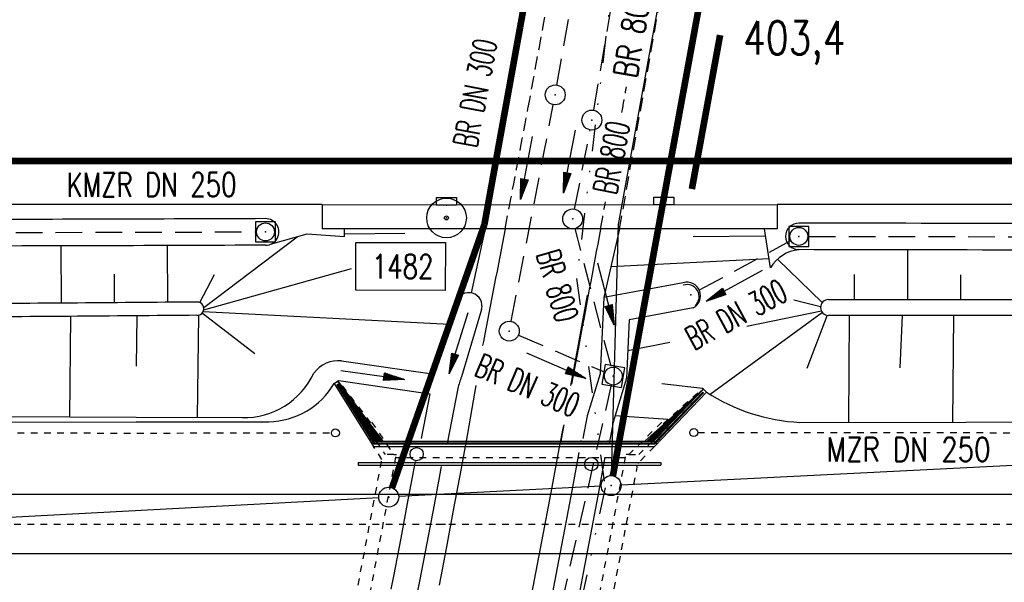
# Model space of a CAD drawing. Extents: x 0 to 1135, y 0 to 420.
# Tile 25 of 74: x 619 to 693, y 175 to 217. Entities that reach past the tile are written whole.
import ezdxf
from ezdxf.enums import TextEntityAlignment as Align

# ---------------------------------------------------------------- set-up
doc = ezdxf.new("R2010")
doc.units = 0
doc.header["$LTSCALE"] = 2
doc.header["$MEASUREMENT"] = 0
for name, pattern in [('ACAD_ISO02W100', [0.5, 0.25, -0.25]), ('ACAD_ISO03W100', [0.5, 0.25, -0.25]), ('ACAD_ISO10W100W', [0.5, 0.25, -0.25]), ('AUSGEZOGEN', [0]), ('GEMARKBAB', [3.7, 2, -0.5, 0.1, -0.5, 0.1, -0.5]), ('GESTRICH-X2', [1.5, 1, -0.5]), ('GESTRICHELT', [0.75, 0.5, -0.25]), ('GETRENNTX3', [3.25, 1, -0.75, 0, -0.75, 0, -0.75])]:
    doc.linetypes.add(name, pattern=pattern)
doc.layers.get('0').update_dxf_attribs({"color": 8, "linetype": 'AUSGEZOGEN'})
for name, color, linetype in [('Bahnachse', 7, 'CONTINUOUS'), ('BAUWOTOP', 250, 'AUSGEZOGEN'), ('BAUWUTOP', 250, 'GESTRICHELT'), ('BOESCHG', 8, 'AUSGEZOGEN'), ('Böschungen', 15, 'CONTINUOUS'), ('DURCHL', 200, 'GESTRICH-X2'), ('FBRTOP', 8, 'AUSGEZOGEN'), ('GEMARKGRZ', 8, 'GEMARKBAB'), ('Gleisachse', 7, 'CONTINUOUS'), ('GRENZL', 8, 'AUSGEZOGEN'), ('GRENZL-BAB', 7, 'AUSGEZOGEN'), ('GRENZP-BAB', 7, 'AUSGEZOGEN'), ('HEKT_B', 250, 'CONTINUOUS'), ('Ingenieurbauwerke', 15, 'CONTINUOUS'), ('KANAL', 200, 'GESTRICH-X2'), ('MULDE', 8, 'AUSGEZOGEN'), ('PFEIL', 200, 'CONTINUOUS'), ('PFEILTOP', 8, 'AUSGEZOGEN'), ('PP', 8, 'AUSGEZOGEN'), ('SCHSYMBOL', 200, 'AUSGEZOGEN'), ('SIGNATUR', 8, 'AUSGEZOGEN'), ('STRASSE', 8, 'AUSGEZOGEN'), ('Strassen', 15, 'CONTINUOUS'), ('Telekom', 8, 'GETRENNTX3'), ('TEXTO', 200, 'CONTINUOUS'), ('Tiefenentwässerung', 15, 'CONTINUOUS')]:
    doc.layers.add(name, color=color, linetype=linetype)
doc.styles.add('ROMANS', font='romans.shx', dxfattribs={"width": 0.8})

# ---------------------------------------------------------------- blocks, each defined once
blk = doc.blocks.new('30S')
at = {"color": 0}
for p, q in [((-0.751, -0.583), (-0.751, 0)), ((-0.751, 0), (0.751, 0)), ((0.751, 0), (0.751, -0.583)), ((0.751, -0.583), (-0.751, -0.583))]:
    blk.add_line(p, q, dxfattribs=at)
blk.add_point((0, 0), dxfattribs=at)
blk = doc.blocks.new('PKT')
at = {"color": 0}
blk.add_circle((0, 0), 0.15, dxfattribs=at)
blk.add_point((0, 0), dxfattribs=at)
blk = doc.blocks.new('PP')
at = {"color": 0}
blk.add_circle((0, -0.006), 1.493, dxfattribs=at)
blk.add_point((0, 0), dxfattribs=at)
blk = doc.blocks.new('GST')
at = {"color": 0}
blk.add_circle((0, 0), 0.75, dxfattribs=at)
blk.add_point((0, 0), dxfattribs=at)
blk = doc.blocks.new('20')
blk.add_lwpolyline([(-0.754, -0.751), (0.754, -0.751), (0.754, 0.75), (-0.754, 0.75)], close=True)
blk.add_circle((0, 0), 0.676)
blk.add_point((0, 0))
blk = doc.blocks.new('42')
at = {"color": 0}
blk.add_arc((-0.025, -0.311), 0.91, 12.5363, 167.4637, dxfattribs=at)
blk.add_point((0, 0), dxfattribs=at)
blk = doc.blocks.new('10')
blk.add_blockref('GST', (0, 0))
blk = doc.blocks.new('PFEIL2')
at = {"color": 0}
for p, q in [((0.88, 0.002), (-2.401, -0.012)), ((0.881, -0.271), (0.879, 0.276)), ((0.879, 0.276), (2.429, 0.009)), ((0.911, 0.27), (0.879, 0.265)), ((0.965, 0.261), (0.879, 0.246)), ((1.019, 0.252), (0.879, 0.228)), ((1.073, 0.242), (0.879, 0.209)), ((1.127, 0.233), (0.879, 0.191)), ((1.181, 0.224), (0.879, 0.172)), ((1.235, 0.214), (0.879, 0.154)), ((1.289, 0.205), (0.879, 0.135)), ((1.343, 0.196), (0.879, 0.117)), ((1.397, 0.187), (0.879, 0.098)), ((1.451, 0.177), (0.879, 0.08)), ((1.505, 0.168), (0.879, 0.061)), ((1.559, 0.159), (0.88, 0.043)), ((1.613, 0.149), (0.88, 0.024)), ((1.668, 0.14), (0.88, 0.006)), ((1.722, 0.131), (0.88, -0.013)), ((1.776, 0.121), (0.88, -0.031)), ((1.83, 0.112), (0.88, -0.05)), ((1.884, 0.103), (0.88, -0.068)), ((1.938, 0.094), (0.88, -0.087)), ((1.992, 0.084), (0.88, -0.105)), ((2.046, 0.075), (0.88, -0.124)), ((2.1, 0.066), (0.88, -0.142)), ((2.154, 0.056), (0.88, -0.161)), ((2.208, 0.047), (0.88, -0.179)), ((2.262, 0.038), (0.881, -0.198)), ((2.316, 0.029), (0.881, -0.216)), ((2.37, 0.019), (0.881, -0.235)), ((2.424, 0.01), (0.881, -0.253)), ((2.429, 0.009), (0.881, -0.271))]:
    blk.add_line(p, q, dxfattribs=at)

msp = doc.modelspace()

# ---------------------------------------------------------------- linework, layer by layer
at = {"layer": 'Bahnachse', "linetype": 'ACAD_ISO10W100W'}
for points in [[(606.347, 179.021), (650.884, 179.016)], [(650.102, 179.018), (703.347, 179.016)]]:
    msp.add_lwpolyline(points, dxfattribs=at)
at = {"layer": 'BAUWOTOP'}
for p, q in [((675.82, 203.059), (641.543, 203.052)), ((641.543, 203.052), (641.543, 201.262)), ((675.82, 203.059), (675.821, 201.269)), ((675.821, 201.269), (641.543, 201.262))]:
    msp.add_line(p, q, dxfattribs=at)
at = {"layer": 'BAUWUTOP'}
for p, q in [((660.649, 239.438), (653.856, 201.264)), ((663.948, 201.266), (670.726, 239.449))]:
    msp.add_line(p, q, dxfattribs=at)
at = {"layer": 'BOESCHG'}
for p, q in [((643.228, 200.675), (643.225, 201.262)), ((663.948, 201.266), (662.756, 196.094)), ((675.311, 198.325), (674.86, 201.268)), ((632.633, 195.33), (639.66, 200.662)), ((643.227, 200.895), (647.775, 200.932)), ((674.946, 200.705), (669.486, 200.655)), ((621.875, 199.978), (621.887, 195.667)), ((629.875, 200.002), (629.89, 195.731)), ((633.875, 200.016), (633.875, 200.015)), ((685.65, 195.936), (685.651, 199.676)), ((675.207, 199.005), (663.29, 198.412)), ((679.22, 195.705), (675.852, 198.975)), ((632.629, 195.15), (643.764, 198.282)), ((625.882, 197.844), (625.888, 195.698)), ((632.327, 195.714), (633.451, 197.824)), ((681.65, 195.937), (681.651, 197.81)), ((689.65, 195.934), (689.651, 197.802)), ((679.096, 195.383), (677.069, 195.885)), ((679.167, 195.053), (673.531, 193.9)), ((632.245, 194.761), (632.147, 187.059)), ((632.547, 194.918), (636.482, 191.874)), ((632.588, 195.029), (651.143, 194.09)), ((667.732, 192.714), (664.568, 192.067)), ((670.202, 189.251), (667.137, 189.6)), ((667.59, 186.908), (663.605, 187.184))]:
    msp.add_line(p, q, dxfattribs=at)
for points in [[(371.801, 194.57, 0.000005), (348.632, 194.62, 0.000007), (332.459, 194.655, 0.000063)], [(371.798, 193.57, 0.000005), (348.629, 193.62, 0.000007), (332.457, 193.655, 0.000063)], [(632.115, 195.75, -0.000642), (612.937, 195.606, -0.002036), (606.891, 195.594, -0.000325), (562.204, 195.71, 0.00112), (549.222, 195.723, 0.008553), (532.829, 195.422, -0.015311), (523.669, 195.378, -0.013757), (520.454, 195.55, 0.01326), (517.118, 195.731, 0.004424), (507.372, 195.915, 0.003028), (493.133, 195.973, 0.000145), (486.345, 195.957, -0.000071), (472.437, 195.923, -0.001079), (456.035, 195.92, 0.001944), (446.931, 195.903, 0.080871), (442.98, 195.236, -0.078422), (438.91, 194.529, -0.003422), (432.128, 194.47, -0.001063), (410.293, 194.477, -0.000016), (377.977, 194.556, 0.000082)], [(679.686, 195.938, 0.000004), (694.061, 195.934, 0.000014), (698.276, 195.933), (743.15, 195.923, -0.00019), (777.642, 195.903, 0.000183), (813.347, 195.881, 0.002033), (833.834, 195.959, -0.002576), (850.004, 196.003, -0.000418), (867.662, 195.945, -0.000176), (909.649, 195.759)], [(632.121, 194.75, -0.000642), (612.94, 194.606, -0.002036), (606.893, 194.594, -0.000325), (562.212, 194.71, 0.000424), (557.294, 194.721, 0.008553)], [(950, 194.365, 0), (930.909, 194.457, 0), (909.644, 194.559, 0.000176), (867.66, 194.745, 0.000418), (850.004, 194.803, 0.002576), (833.834, 194.759, -0.002033), (813.349, 194.681, -0.000183), (777.643, 194.703, 0.00019), (743.149, 194.723), (698.275, 194.733, -0.000014), (694.061, 194.734, -0.000004), (679.686, 194.738)]]:
    msp.add_lwpolyline(points, format="xyb", dxfattribs=at)
msp.add_lwpolyline([(637.647, 200.094), (640.411, 200.874), (643.228, 200.675)], dxfattribs=at)
msp.add_lwpolyline([(637.647, 200.094), (640.411, 200.874), (643.228, 200.675)], dxfattribs=at)
for centre, radius, start, end in [((677.777, 196.822), 2.888, 96.45655, 148.63469), ((679.695, 195.338), 0.6, 90.80503, 269.16323), ((632.139, 195.25), 0.5, 267.98309, 92.72708)]:
    msp.add_arc(centre, radius, start, end, dxfattribs=at)
at = {"layer": 'Böschungen', "linetype": 'Continuous'}
for p, q in [((622.541, 187.101), (622.607, 194.673)), ((627.575, 190.933), (627.608, 194.712))]:
    msp.add_line(p, q, dxfattribs=at)
at = {"layer": 'Böschungen'}
for p, q in [((679.229, 194.96), (670.765, 188.799)), ((679.582, 194.749), (678.055, 190.737)), ((681.236, 194.738), (681.186, 186.692)), ((685.226, 194.737), (685.07, 190.8)), ((689.107, 194.736), (689.019, 186.701))]:
    msp.add_line(p, q, dxfattribs=at)
at = {"layer": 'Böschungen', "linetype": 'Continuous'}
for points in [[(562.541, 187.388), (577.541, 187.316), (602.541, 187.196), (627.541, 187.077), (635.524, 187.046)], [(622.54, 187.071), (622.541, 187.101)], [(632.54, 187.033), (632.54, 187.058)], [(562.541, 186.728), (577.536, 186.716), (602.536, 186.696), (627.538, 186.727), (637.538, 186.739)], [(677.539, 186.687), (702.54, 186.718), (727.541, 186.698), (744.542, 186.699), (752.542, 186.728), (777.543, 186.709), (802.544, 186.689), (827.545, 186.719), (852.546, 186.7), (877.547, 186.68), (902.548, 186.71), (927.549, 186.69), (950, 186.673)]]:
    msp.add_lwpolyline(points, dxfattribs=at)
at = {"layer": 'Böschungen'}
for centre, radius, start, end in [((635.659, 192.857), 5.812, 268.67316, 334.8533), ((637.422, 192.571), 5.833, 271.13825, 329.67113), ((678.229, 200.821), 14.15, 236.84834, 267.20638)]:
    msp.add_arc(centre, radius, start, end, dxfattribs=at)
at = {"layer": 'DURCHL'}
msp.add_line((669.964, 196.657), (676.794, 200.353), dxfattribs=at)
at = {"layer": 'FBRTOP', "const_width": 0.5}
msp.add_lwpolyline([(25, 206.372), (70.242, 206.372), (320.242, 206.371), (570.242, 206.372), (770.242, 206.371), (895.243, 206.372), (945.243, 206.372), (950, 206.372)], dxfattribs=at)
at = {"layer": 'FBRTOP'}
for points in [[(356.472, 203.121), (570.242, 203.122), (641.543, 203.122)], [(675.82, 203.122), (735.452, 203.122)]]:
    msp.add_lwpolyline(points, dxfattribs=at)
at = {"layer": 'GEMARKGRZ', "const_width": 0.5}
msp.add_lwpolyline([(669.396, 204.256), (671.523, 215.846)], dxfattribs=at)
at = {"layer": 'Gleisachse', "linetype": 'Continuous'}
for p, q in [((552.451, 181.288), (941.596, 181.265)), ((939.041, 176.765), (552.435, 176.788))]:
    msp.add_line(p, q, dxfattribs=at)
at = {"layer": 'GRENZL'}
for p, q in [((663.867, 201.575), (670.708, 239.162)), ((663.334, 182.677), (663.867, 201.575)), ((662.564, 181.889), (647.313, 181.099))]:
    msp.add_line(p, q, dxfattribs=at)
at = {"layer": 'GRENZL-BAB'}
for p, q in [((796.252, 188.606), (664.062, 181.965)), ((588.931, 177.997), (645.815, 181.02))]:
    msp.add_line(p, q, dxfattribs=at)
at = {"layer": 'GRENZL-BAB', "const_width": 0.5}
for points in [[(663.448, 182.665), (676.474, 253.647)], [(653.769, 201.573), (660.573, 239.172)], [(653.769, 201.573), (646.812, 181.768)]]:
    msp.add_lwpolyline(points, dxfattribs=at)
at = {"layer": 'Ingenieurbauwerke', "linetype": 'Continuous'}
for p, q in [((642.457, 189.625), (642.712, 189.785)), ((642.457, 189.625), (645.423, 184.884)), ((642.652, 189.512), (642.729, 189.559)), ((642.652, 189.512), (645.434, 185.064)), ((642.712, 189.785), (642.796, 189.838)), ((642.712, 189.785), (645.37, 185.536)), ((642.722, 189.791), (645.795, 185.284)), ((642.729, 189.559), (645.484, 185.154)), ((642.731, 189.797), (646.124, 185.284)), ((665.862, 185.282), (670.257, 189.184)), ((666.81, 185.567), (670.274, 189.181)), ((670.274, 189.181), (670.202, 189.251)), ((670.491, 188.974), (670.274, 189.181)), ((643.49, 188.54), (645.71, 185.284)), ((643.5, 188.774), (645.88, 185.284)), ((669.808, 188.785), (666.217, 185.282)), ((669.697, 188.579), (666.317, 185.282)), ((666.557, 185.152), (670.212, 188.964)), ((666.569, 184.882), (670.491, 188.974)), ((666.596, 185.062), (670.277, 188.902)), ((670.277, 188.902), (670.212, 188.964)), ((668.695, 187.797), (666.117, 185.282)), ((644.412, 187.56), (645.965, 185.284)), ((644.43, 187.038), (645.626, 185.284)), ((668.253, 187.073), (666.417, 185.282)), ((645.325, 186.347), (646.049, 185.284)), ((667.582, 186.809), (666.017, 185.282)), ((645.37, 185.536), (645.122, 185.366)), ((645.37, 185.536), (645.527, 185.304)), ((666.81, 185.567), (666.538, 185.302)), ((666.81, 185.567), (667.02, 185.352)), ((645.527, 185.304), (645.279, 185.135)), ((645.534, 185.284), (645.291, 185.119)), ((645.423, 184.884), (666.569, 184.882)), ((645.434, 185.064), (666.596, 185.062)), ((645.484, 185.154), (666.557, 185.152)), ((645.527, 185.304), (645.585, 185.304)), ((645.534, 185.284), (666.53, 185.282)), ((666.469, 185.302), (666.449, 185.282)), ((666.469, 185.302), (666.538, 185.302)), ((666.53, 185.282), (666.733, 185.073)), ((666.538, 185.302), (666.748, 185.087)), ((664.64, 184.267), (664.44, 184.267)), ((644.258, 183.669), (667.056, 183.667)), ((644.258, 183.669), (644.258, 183.469)), ((644.258, 183.469), (667.056, 183.467)), ((665.329, 183.588), (665.404, 183.667)), ((667.056, 183.667), (667.056, 183.467))]:
    msp.add_line(p, q, dxfattribs=at)
at = {"layer": 'Ingenieurbauwerke', "linetype": 'ACAD_ISO02W100'}
for p, q in [((645.206, 186.662), (642.796, 189.838)), ((667.233, 186.588), (670.202, 189.251)), ((644.579, 186.234), (645.275, 186.709)), ((645.275, 186.709), (646.939, 184.269)), ((667.129, 186.695), (664.64, 184.267)), ((667.723, 186.086), (667.129, 186.695)), ((664.393, 184.017), (647.092, 184.019))]:
    msp.add_line(p, q, dxfattribs=at)
at = {"layer": 'Ingenieurbauwerke', "linetype": 'ACAD_ISO03W100'}
for p, q in [((646.049, 183.885), (645.423, 184.884)), ((645.585, 185.304), (646.291, 184.269)), ((666.442, 185.282), (665.402, 184.267)), ((666.569, 184.882), (665.404, 183.667)), ((645.154, 173.769), (647.139, 184.269)), ((646.939, 184.269), (646.291, 184.269)), ((646.939, 184.269), (647.139, 184.269)), ((662.454, 173.767), (664.44, 184.267)), ((664.64, 184.267), (665.402, 184.267)), ((644.263, 174.443), (646.049, 183.885)), ((663.545, 174.154), (665.329, 183.588))]:
    msp.add_line(p, q, dxfattribs=at)
at = {"layer": 'Ingenieurbauwerke', "linetype": 'Continuous'}
for points in [[(661.054, 185.282), (661.062, 185.326)], [(663.088, 185.282), (663.096, 185.326)]]:
    msp.add_lwpolyline(points, dxfattribs=at)
at = {"layer": 'KANAL'}
for p, q in [((662.009, 210.195), (665.389, 230.109)), ((659.231, 212.087), (662, 227.785)), ((655.793, 194.3), (658.96, 210.6)), ((660.567, 202.733), (661.737, 208.707)), ((603.475, 200.957), (636.518, 201.029)), ((663.305, 190.913), (660.605, 201.291)), ((669.964, 196.656), (676.794, 200.352)), ((678.217, 200.683), (738.97, 200.621)), ((656.333, 193.262), (662.788, 190.482)), ((663.328, 189.523), (656.829, 161.024))]:
    msp.add_line(p, q, dxfattribs=at)
at = {"layer": 'MULDE'}
for p, q in [((652.808, 196.43), (653.86, 201.29)), ((643.018, 191.312), (650.01, 190.307)), ((642.796, 189.838), (649.66, 188.843)), ((651.775, 189.248), (650.974, 185.094)), ((649.66, 188.843), (649.01, 185.473))]:
    msp.add_line(p, q, dxfattribs=at)
for points in [[(637.281, 202.029, -0.000532), (612.826, 201.956, -0.001288), (602.719, 201.962, -0.000055), (558.239, 202.111, 0.000499), (553.301, 202.123, 0.000302), (523.954, 202.148, 0.000343), (498.088, 202.137, 0.000968), (470.83, 202.053, -0.001179), (448.453, 201.994, -0.000587), (426.282, 202.014, 0.000242), (372.423, 202.099, 0.000321), (357.125, 202.106, -0.000001), (356.471, 202.106, -0.00388)], [(743.788, 201.614, 0), (739.707, 201.614, -0.000271), (714.31, 201.632, -0.000187), (677.455, 201.692)], [(950, 199.834, 0.000009), (907.701, 199.854, 0.000015), (865.32, 199.872, 0.001476), (818.762, 199.753, -0.001351), (767.914, 199.61, -0.000065), (767.762, 199.61, 0), (739.705, 199.614, -0.000271), (714.309, 199.632, -0.000187), (677.453, 199.692)]]:
    msp.add_lwpolyline(points, format="xyb", dxfattribs=at)
at = {"layer": 'MULDE', "flags": 128}
msp.add_lwpolyline([(637.284, 200.029, -0.000532), (612.827, 199.956, -0.001288), (602.717, 199.962, -0.000055), (558.235, 200.111, 0.000499), (553.298, 200.123, 0.000302), (523.953, 200.148, 0.000343), (498.091, 200.137, 0.000968), (470.832, 200.053, -0.001179), (448.455, 199.994, -0.000587), (426.285, 200.014, 0.000242), (372.421, 200.099, 0.000321), (357.124, 200.106, -0.000082), (296.968, 200.105, -0.003881), (292.569, 200.14, -0.000913), (273.879, 200.467)], format="xyb", dxfattribs=at)
at = {"layer": 'MULDE'}
for points in [[(668.747, 197.204), (662.756, 196.094), (662.486, 190.355), (661.516, 187.193), (661.191, 185.467)], [(651.643, 195.758), (650.01, 190.307)], [(653.559, 195.184), (652.04, 190.117)]]:
    msp.add_lwpolyline(points, dxfattribs=at)
at = {"layer": 'MULDE', "flags": 128}
msp.add_lwpolyline([(669.496, 195.309), (664.679, 194.416), (664.471, 190.009), (663.46, 186.713), (663.156, 185.097)], dxfattribs=at)
at = {"layer": 'MULDE'}
for centre, radius, start, end in [((637.292, 201.029), 1, 269.54038, 90.67993), ((677.457, 200.692), 1, 90.08919, 269.7686), ((669.025, 196.218), 1.024, 297.40446, 105.71825), ((652.595, 195.453), 1, 344.4295, 162.2111), ((642.744, 189.091), 2.238, 82.96112, 144.60316), ((657.437, 187.992), 5.8, 158.50657, 167.49513)]:
    msp.add_arc(centre, radius, start, end, dxfattribs=at)
at = {"layer": 'PP', "flags": 128}
msp.add_lwpolyline([(644.075, 196.637), (644.082, 200.237), (650.832, 200.223), (650.825, 196.623)], close=True, dxfattribs=at)
at = {"layer": 'STRASSE'}
for p, q in [((653.689, 192.789), (653.637, 192.487)), ((660.823, 192.192), (660.329, 189.574)), ((653.119, 189.47), (652.4, 185.283)), ((659.751, 186.512), (659.519, 185.283))]:
    msp.add_line(p, q, dxfattribs=at)
at = {"layer": 'STRASSE', "linetype": 'GESTRICHELT'}
for points in [[(662.182, 239.398, -0.00002), (658.689, 219.345, -0.003401), (657.05, 210.303, -0.000904), (655.331, 201.263)], [(664.475, 211.95, -0.000182), (664.123, 210.01)], [(662.891, 203.281, -0.000191), (662.515, 201.247)]]:
    msp.add_lwpolyline(points, format="xyb", dxfattribs=at)
at = {"layer": 'STRASSE'}
for points in [[(655.331, 201.263, -0.000848), (653.689, 192.789)], [(662.515, 201.247, -0.00085), (660.823, 192.192)]]:
    msp.add_lwpolyline(points, format="xyb", dxfattribs=at)
at = {"layer": 'Strassen', "linetype": 'Continuous'}
for p, q in [((661.006, 193.382), (661.532, 196.277)), ((660.477, 190.487), (661.006, 193.382)), ((660.29, 189.465), (660.477, 190.487)), ((659.411, 184.696), (659.718, 186.359)), ((652.528, 185.973), (651.991, 183.088)), ((658.872, 181.801), (659.411, 184.696)), ((660.886, 184.423), (660.346, 181.525)), ((662.852, 184.058), (662.312, 181.158)), ((648.55, 183.731), (648.01, 180.853)), ((650.516, 183.364), (649.975, 180.482)), ((651.991, 183.088), (651.449, 180.204)), ((658.328, 178.906), (658.872, 181.801)), ((660.346, 181.525), (659.802, 178.628)), ((662.312, 181.158), (661.767, 178.257)), ((648.01, 180.853), (647.464, 177.978)), ((649.975, 180.482), (649.429, 177.603)), ((651.449, 180.204), (650.903, 177.322)), ((657.779, 176.011), (658.328, 178.906)), ((659.802, 178.628), (659.252, 175.73)), ((661.767, 178.257), (661.217, 175.355)), ((647.464, 177.978), (646.914, 175.104)), ((649.429, 177.603), (648.877, 174.726)), ((650.903, 177.322), (650.35, 174.442)), ((657.224, 173.116), (657.779, 176.011)), ((646.914, 175.104), (646.725, 174.133)), ((659.252, 175.73), (658.697, 172.832)), ((661.217, 175.355), (660.66, 172.454)), ((648.877, 174.726), (648.689, 173.753))]:
    msp.add_line(p, q, dxfattribs=at)
for centre in [(648.667, 184.294), (661.822, 183.547)]:
    msp.add_circle(centre, 0.5, dxfattribs=at)
at = {"layer": 'Telekom'}
msp.add_lwpolyline([(670.322, 244.551), (668.485, 242.281), (665.344, 235.708), (660.715, 197.531), (662.859, 181.765), (656.09, 149.758), (651.324, 129.45), (640.553, 89.374), (631.138, 63.827), (617.417, 32.531), (603.153, 5)], dxfattribs=at)
at = {"layer": 'Tiefenentwässerung', "linetype": 'ACAD_ISO03W100'}
msp.add_line((669.842, 185.915), (719.538, 185.912), dxfattribs=at)
msp.add_lwpolyline([(553.345, 185.874), (577.644, 185.911), (602.601, 185.9), (627.609, 185.887), (642.246, 185.894)], dxfattribs=at)
at = {"layer": 'Tiefenentwässerung', "linetype": 'Continuous'}
for centre in [(642.546, 185.895), (669.542, 185.915)]:
    msp.add_circle(centre, 0.3, dxfattribs=at)

# ---------------------------------------------------------------- block references
at = {"layer": 'GRENZP-BAB'}
for p in [(663.313, 181.927), (646.564, 181.06)]:
    msp.add_blockref('GST', p, dxfattribs=at)
at = {"layer": 'PFEIL'}
for p, rotation in [((660.176, 206.336), 258.9965354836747), ((656.951, 205.861), 258.9866354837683), ((662.916, 196.345), 284.5063354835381), ((672.605, 196.985), 208.3925354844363), ((659.164, 190.952), 336.6858354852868)]:
    msp.add_blockref('PFEIL2', p, dxfattribs=dict(at, rotation=rotation))
at = {"layer": 'PFEILTOP'}
for p, rotation in [((651.83, 192.668), 252.4035094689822), ((645.344, 190.246), 351.88394374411)]:
    msp.add_blockref('PFEIL2', p, dxfattribs=dict(at, rotation=rotation))
at = {"layer": 'PP', "rotation": 61.59653548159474}
for name in ['PP', 'PKT']:
    msp.add_blockref(name, (650.911, 202.082), dxfattribs=at)
at = {"layer": 'SCHSYMBOL'}
for name, p, rotation in [('10', (659.104, 211.347), 3.548496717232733e-05), ('10', (661.866, 209.449), 3.548496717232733e-05), ('30S', (650.92, 203.041), 179.9324651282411), ('30S', (667.282, 203.06), 180.0678174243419), ('10', (660.419, 202.007), 3.548496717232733e-05), ('20', (637.282, 201.029), 3.548496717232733e-05), ('20', (677.454, 200.692), 3.548496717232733e-05), ('42', (669.314, 196.292), 300.5928438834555), ('10', (655.642, 193.56), 3.548496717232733e-05), ('20', (663.479, 190.178), 350.8531674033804)]:
    msp.add_blockref(name, p, dxfattribs=dict(at, rotation=rotation))
at = {"layer": 'SIGNATUR'}
for p, rotation in [((650.92, 203.041), 179.9324651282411), ((667.282, 203.06), 180.0678174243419)]:
    msp.add_blockref('30S', p, dxfattribs=dict(at, rotation=rotation))

# ---------------------------------------------------------------- texts
at = {"layer": 'HEKT_B', "style": 'ROMANS', "width": 0.8}
msp.add_text('403,4', height=2.5, rotation=0.00004, dxfattribs=at).set_placement((673.257, 214.386))
at = {"layer": 'PP', "style": 'ROMANS', "width": 0.75}
msp.add_text('1482', height=1.8, rotation=359.88778, dxfattribs=at).set_placement((649.927, 197.525), align=Align.RIGHT)
at = {"layer": 'TEXTO', "style": 'ROMANS'}
for s, rotation, width, p in [('BR 800', 80.30774, 0.75, (665.817, 215.901)), ('BR DN 300', 78.98664, 0.6, (653.968, 211.317)), ('BR 800', 78.99654, 0.6, (664.237, 206.456)), ('KMZR DN 250', 0.11014, 0.75, (628.7, 203.684)), ('BR 800', 286.09684, 0.6, (658.416, 196.726)), ('BR DN 300', 28.39254, 0.6, (673.151, 194.017)), ('BR DN 300', 336.68584, 0.6, (656.661, 188.655))]:
    msp.add_text(s, height=1.8, rotation=rotation, dxfattribs=dict(at, width=width)).set_placement(p, align=Align.CENTER)
at = {"layer": 'Tiefenentwässerung', "linetype": 'Continuous', "style": 'ROMANS', "oblique": 360, "width": 0.8}
msp.add_text('MZR DN 250', height=1.8, rotation=359.99653, dxfattribs=at).set_placement((679.544, 183.752))

doc.saveas('drawing.dxf')
